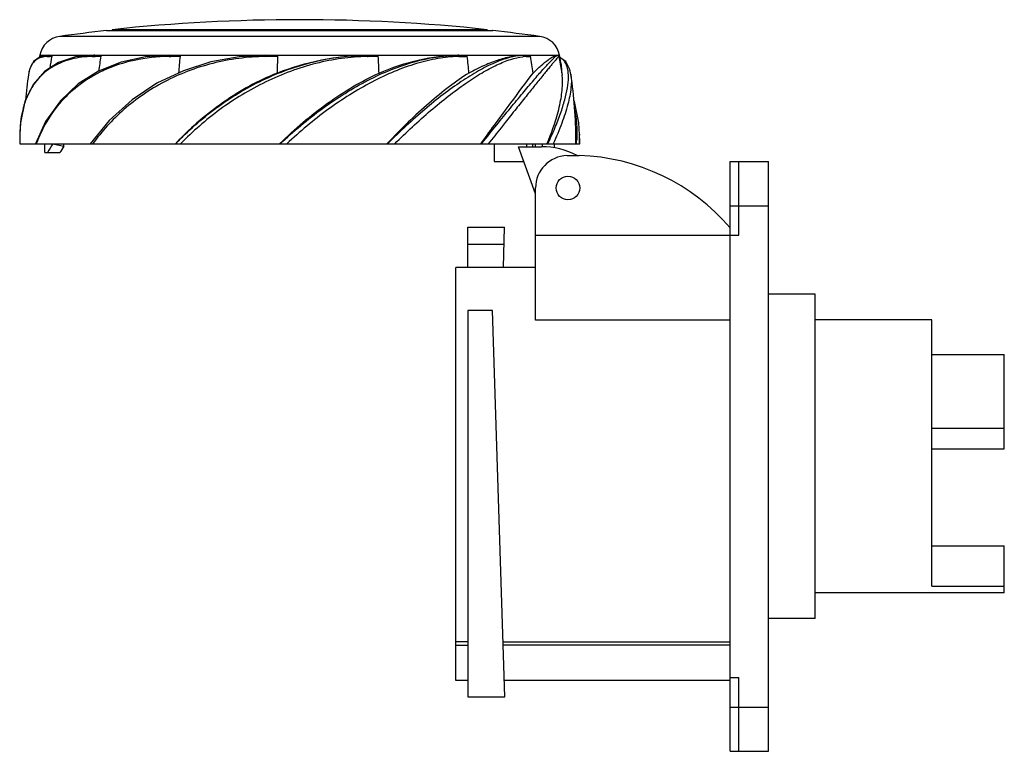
# Model space of a CAD drawing. Header units: millimetres. Extents: x 288 to 455, y 158 to 282.
import ezdxf

# ---------------------------------------------------------------- set-up
doc = ezdxf.new("R2010")
doc.units = ezdxf.units.MM
doc.header["$LTSCALE"] = 30.734
doc.layers.get('0').update_dxf_attribs({"linetype": 'CONTINUOUS'})

msp = doc.modelspace()

# ---------------------------------------------------------------- linework, layer by layer
at = {"color": 7, "linetype": 'Continuous'}
for p, q in [((375.77, 278.89), (294.38, 278.89)), ((302.3, 279.87), (367.85, 279.87)), ((302.3, 279.87), (302.37, 279.87)), ((303.27, 280.03), (303.27, 279.87)), ((366.87, 280.03), (303.27, 280.03)), ((366.87, 280.03), (366.87, 279.87)), ((367.85, 279.87), (367.77, 279.87)), ((290.99, 275.68), (292.47, 275.68)), ((292.47, 275.68), (291.06, 275.42)), ((292.54, 275.68), (300.1, 275.68)), ((300.22, 275.68), (312.79, 275.68)), ((313.21, 275.68), (329.32, 275.68)), ((329.52, 275.68), (346.48, 275.68)), ((346.68, 275.68), (361.91, 275.68)), ((362.07, 275.68), (373.25, 275.68)), ((373.25, 275.68), (372.83, 275.66)), ((373.35, 275.68), (378.78, 275.68)), ((378.78, 275.68), (378.78, 275.68)), ((378.81, 275.68), (379.16, 275.68)), ((292.25, 275.48), (292.5, 275.49)), ((292.5, 275.49), (292.76, 275.5)), ((292.76, 275.5), (293.02, 275.51)), ((299.9, 275.48), (300.09, 275.49)), ((300.09, 275.49), (300.37, 275.49)), ((300.37, 275.49), (301.33, 275.51)), ((312.91, 275.48), (313.02, 275.49)), ((313.02, 275.49), (313.21, 275.49)), ((313.21, 275.49), (314.77, 275.51)), ((329.29, 275.48), (331.3, 275.51)), ((346.55, 275.48), (346.5, 275.48)), ((346.55, 275.48), (346.5, 275.48)), ((346.55, 275.48), (346.68, 275.49)), ((346.68, 275.49), (348.41, 275.51)), ((379.01, 275.46), (379.01, 275.46)), ((379.02, 275.48), (379.02, 275.48)), ((379.04, 275.5), (379.57, 272.3)), ((289.07, 272.46), (289.07, 272.44)), ((381.07, 272.46), (381.07, 272.44)), ((291.98, 264.45), (290.28, 260.69)), ((287.6, 262.3), (287.6, 262.19)), ((287.6, 262.3), (287.6, 262.19)), ((382.55, 262.3), (382.55, 262.19)), ((382.55, 262.3), (382.55, 262.16)), ((382.55, 262.19), (382.55, 262.16)), ((287.59, 260.69), (382.56, 260.69)), ((291.86, 259.19), (291.86, 260.69)), ((293.22, 260.69), (295.08, 260.27)), ((295.08, 260.27), (295.08, 260.69)), ((331.68, 260.69), (331.72, 260.73)), ((331.68, 260.69), (331.72, 260.73)), ((349.92, 260.75), (349.86, 260.69)), ((349.92, 260.75), (349.86, 260.69)), ((365.8, 260.69), (365.84, 260.75)), ((365.84, 260.75), (365.94, 260.89)), ((365.92, 260.69), (366.03, 260.84)), ((368.07, 260.69), (368.07, 257.69)), ((373.53, 260.69), (373.53, 260.19)), ((374.57, 260.69), (374.57, 260.19)), ((375.06, 260.27), (375.06, 260.69)), ((376.2, 260.69), (376.2, 260.19)), ((377.05, 260.69), (377.07, 260.73)), ((377.05, 260.69), (377.07, 260.73)), ((378.29, 259.99), (378.29, 260.69)), ((381.92, 260.69), (381.92, 261.26)), ((291.86, 259.19), (294.4, 259.19)), ((372.17, 260.19), (376.07, 260.19)), ((375.07, 252.22), (372.17, 260.19)), ((368.07, 257.69), (373.08, 257.69)), ((380.41, 258.69), (382.48, 258.69)), ((408.07, 257.69), (414.57, 257.69)), ((408.07, 157.69), (408.07, 257.69)), ((409.57, 245.19), (409.57, 257.69)), ((414.57, 157.69), (414.57, 257.69)), ((375.07, 230.79), (375.07, 253.19)), ((408.07, 250.19), (414.57, 250.19)), ((363.57, 239.69), (363.57, 246.55)), ((363.57, 246.55), (369.83, 246.55)), ((369.61, 239.69), (369.83, 246.55)), ((375.07, 245.22), (408.07, 245.22)), ((408.07, 245.19), (409.57, 245.19)), ((363.57, 243.67), (369.74, 243.67)), ((361.57, 169.69), (361.57, 239.69)), ((375.07, 239.69), (361.57, 239.69)), ((422.47, 235.19), (414.57, 235.19)), ((422.47, 180.19), (422.47, 235.19)), ((367.77, 232.42), (363.57, 232.42)), ((363.57, 232.42), (363.57, 166.94)), ((369.89, 166.94), (367.77, 232.42)), ((408.07, 230.79), (375.07, 230.79)), ((442.27, 230.84), (422.47, 230.84)), ((442.27, 185.71), (442.27, 230.84)), ((442.27, 224.97), (454.57, 224.97)), ((454.57, 208.99), (454.57, 224.97)), ((454.57, 212.41), (442.27, 212.41)), ((442.27, 208.99), (454.57, 208.99)), ((442.27, 192.54), (454.57, 192.54)), ((454.57, 184.54), (454.57, 192.54)), ((442.27, 185.71), (454.57, 185.71)), ((454.57, 184.54), (422.47, 184.54)), ((422.47, 180.19), (414.57, 180.19)), ((363.57, 176.26), (361.57, 176.26)), ((361.57, 175.69), (363.57, 175.69)), ((369.59, 176.26), (408.07, 176.26)), ((408.07, 175.69), (369.61, 175.7)), ((363.57, 169.69), (361.57, 169.69)), ((408.07, 169.69), (369.8, 169.69)), ((408.07, 170.19), (409.57, 170.19)), ((409.57, 157.69), (409.57, 170.19)), ((363.57, 166.94), (369.89, 166.94)), ((408.07, 165.19), (414.57, 165.19)), ((408.07, 157.69), (414.57, 157.69))]:
    msp.add_line(p, q, dxfattribs=at)
for points in [[(300.08, 275.68), (297.04, 275.4), (294.18, 274.48), (291.77, 272.92), (289.86, 270.71), (288.48, 267.83), (287.71, 264.22), (287.6, 262.3)], [(329.31, 275.68), (324.79, 275.42), (319.99, 274.55), (315.34, 273.07), (310.86, 270.94), (306.64, 268.14), (302.77, 264.65), (299.52, 260.69)], [(313.02, 275.68), (308.93, 275.41), (304.79, 274.53)], [(379.04, 275.5), (379.01, 275.59), (378.95, 275.64)], [(291.06, 275.42), (289.95, 274.62), (289.25, 273.25), (289.07, 272.45)], [(304.79, 274.53), (300.96, 273), (297.49, 270.83), (294.48, 267.99), (291.98, 264.45)], [(381.07, 272.45), (380.9, 273.25), (380.2, 274.62), (379.22, 275.33)], [(382.55, 262.19), (382.43, 264.22), (381.67, 267.83), (381.55, 268.07)]]:
    msp.add_lwpolyline(points, dxfattribs=at)
msp.add_circle((380.57, 253.19), 2, dxfattribs=at)
for centre, radius, start, end in [((335.07, -18.28), 300, 83.9152, 96.0848), ((294.92, 274.93), 4, 97.7967, 169.2053), ((335.07, -18.34), 300, 96.2724, 97.7967), ((335.07, -18.34), 300, 82.2033, 83.7276), ((375.23, 274.93), 4, 10.7947, 82.2033), ((369.57, 260.69), 80, 169.2053, 169.4599), ((313.22, 251.5), 24.17, 90.0279, 90.4544), ((362.04, 253.48), 22.2, 89.9124, 90.3468), ((373.35, 269.14), 6.53, 89.3134, 89.973), ((300.57, 260.69), 80, 9.5685, 10.7947), ((292.13, 272.39), 3.07, 110.3572, 114.4222), ((374.26, 260.71), 82.57, 169.6714, 171.083), ((399.38, 260.84), 99.14, 171.4867, 172.9432), ((468.98, 260.97), 154.89, 174.6118, 175.6653), ((922.42, 260.97), 591.29, 178.59086, 178.8659), ((54.54, 261.15), 294.22, 2.245, 2.7981), ((362.4, 255.88), 19.61, 90.9864, 91.3752), ((236.81, 260.96), 127.51, 5.2719, 6.5538), ((373.78, 267.85), 7.64, 93.5506, 96.495), ((373.73, 268.55), 6.94, 92.7715, 93.5012), ((373.72, 268.76), 6.73, 92.0852, 92.7713), ((367.24, 449.83), 174.46, 272.0496, 272.3006), ((284.09, 260.78), 91.35, 7.4819, 9.281), ((369.96, 260.7), 81.73, 171.7387, 174.8207), ((311.14, 252.83), 22.32, 114.7546, 115.058), ((300.08, 260.69), 81.85, 0.4014, 8.2563), ((300, 263.87), 12.14, 152.4808, 156.7999), ((306.56, 262.18), 18.95, 171.9524, 174.3822), ((378.2, 260.69), 90.61, 179.0547, 180), ((291.95, 260.69), 90.61, 360, 0.9489), ((352.14, 224.92), 52.28, 136.149, 136.8282), ((352, 262.71), 30.08, 356.1637, 357.2733), ((358.3, 261.88), 24.25, 357.1876, 0.658), ((311.28, 249.19), 19.62, 145.6377, 149.3647), ((358.19, 248.75), 20.43, 34.0698, 34.3285), ((376.07, 247.19), 13, 62.2032, 90), ((380.57, 253.19), 5.5, 91.6939, 180), ((381.45, 223.71), 35, 40.4653, 88.3061)]:
    msp.add_arc(centre, radius, start, end, dxfattribs=at)
msp.add_ellipse((335.07, 251.17), major_axis=(44.99, 0), ratio=0.57735, start_param=2.766042, end_param=2.827418, dxfattribs=at)
for points in [[(292.29, 275.59), (292.27, 275.56), (292.26, 275.52), (292.25, 275.48)], [(292.49, 275.68), (292.51, 275.68), (292.53, 275.68), (292.54, 275.68)], [(292.54, 275.68), (292.59, 275.68), (292.64, 275.68), (292.69, 275.67)], [(299.93, 275.59), (299.92, 275.56), (299.91, 275.52), (299.9, 275.48)], [(300.1, 275.68), (300.14, 275.68), (300.18, 275.68), (300.22, 275.68)], [(329.32, 275.68), (329.38, 275.68), (329.45, 275.68), (329.52, 275.68)], [(346.48, 275.68), (346.55, 275.68), (346.61, 275.68), (346.68, 275.68)], [(373.25, 275.68), (373.29, 275.68), (373.32, 275.68), (373.35, 275.68)]]:
    msp.add_open_spline(points, degree=3, dxfattribs=at)
for points, knots in [([(292.47, 275.68), (292.44, 275.68), (292.37, 275.66), (292.31, 275.61), (292.29, 275.59)], [0, 0, 0, 0, 0.499608, 1, 1, 1, 1]), ([(292.69, 275.67), (292.75, 275.67), (292.84, 275.65), (292.94, 275.62), (292.99, 275.59), (293.02, 275.56), (293.03, 275.53), (293.02, 275.51)], [0, 0, 0, 0, 0.445929, 0.679482, 0.805587, 0.878882, 1, 1, 1, 1]), ([(300.08, 275.68), (300.05, 275.68), (299.99, 275.66), (299.95, 275.61), (299.93, 275.59)], [0, 0, 0, 0, 0.483766, 1, 1, 1, 1]), ([(301.33, 275.51), (301.33, 275.54), (301.28, 275.58), (301.19, 275.6), (301.07, 275.63), (300.93, 275.65), (300.74, 275.66), (300.5, 275.68), (300.31, 275.68), (300.22, 275.68)], [0, 0, 0, 0, 0.067403, 0.130626, 0.25608, 0.381184, 0.50592, 0.754005, 1, 1, 1, 1]), ([(312.93, 275.59), (312.92, 275.58), (312.91, 275.55), (312.91, 275.51), (312.91, 275.48)], [0, 0, 0, 0, 0.234298, 1, 1, 1, 1]), ([(313.02, 275.68), (313, 275.68), (312.95, 275.66), (312.93, 275.61), (312.93, 275.59)], [0, 0, 0, 0, 0.436609, 1, 1, 1, 1]), ([(313.21, 275.68), (313.34, 275.68), (313.54, 275.68), (313.8, 275.67), (314, 275.66), (314.2, 275.65), (314.37, 275.63), (314.5, 275.61), (314.6, 275.6), (314.68, 275.58), (314.74, 275.56), (314.77, 275.53), (314.77, 275.51)], [0, 0, 0, 0, 0.249271, 0.374256, 0.499438, 0.624774, 0.75018, 0.812869, 0.875495, 0.937976, 0.969167, 1, 1, 1, 1]), ([(314.04, 260.69), (316.12, 262.87), (320.72, 266.93), (328.63, 271.73), (337.35, 274.9), (343.48, 275.68), (346.48, 275.68)], [0, 0, 0, 0, 0.246254, 0.499559, 0.753779, 1, 1, 1, 1]), ([(329.31, 275.68), (329.3, 275.68), (329.29, 275.63), (329.29, 275.61), (329.29, 275.59)], [0, 0, 0, 0, 0.297693, 1, 1, 1, 1]), ([(329.29, 275.59), (329.29, 275.58), (329.29, 275.54), (329.29, 275.51), (329.29, 275.48)], [0, 0, 0, 0, 0.229125, 1, 1, 1, 1]), ([(329.52, 275.68), (329.67, 275.68), (329.9, 275.68), (330.2, 275.67), (330.43, 275.66), (330.65, 275.65), (330.84, 275.63), (330.99, 275.61), (331.1, 275.6), (331.2, 275.58), (331.26, 275.56), (331.31, 275.53), (331.3, 275.51)], [0, 0, 0, 0, 0.250321, 0.375556, 0.500829, 0.626129, 0.751427, 0.814065, 0.876671, 0.939182, 0.970344, 1, 1, 1, 1]), ([(331.24, 272.68), (333.68, 273.64), (338.69, 275.14), (343.9, 275.68), (346.48, 275.68)], [0, 0, 0, 0, 0.504324, 1, 1, 1, 1]), ([(331.75, 260.69), (334.02, 262.83), (337.6, 265.82), (342.7, 269.26), (346.6, 271.49), (350.54, 273.3), (355.56, 275.03), (359.43, 275.68), (361.91, 275.68)], [0, 0, 0, 0, 0.271598, 0.405612, 0.536611, 0.663062, 0.783431, 1, 1, 1, 1]), ([(346.48, 275.68), (346.49, 275.68), (346.51, 275.66), (346.53, 275.6), (346.55, 275.53), (346.55, 275.48)], [0, 0, 0, 0, 0.100545, 0.306733, 1, 1, 1, 1]), ([(346.68, 275.68), (346.83, 275.68), (347.05, 275.68), (347.34, 275.67), (347.56, 275.66), (347.78, 275.65), (347.96, 275.63), (348.11, 275.61), (348.21, 275.6), (348.31, 275.58), (348.37, 275.56), (348.41, 275.53), (348.41, 275.51)], [0, 0, 0, 0, 0.250203, 0.375139, 0.499988, 0.624783, 0.749592, 0.812051, 0.874609, 0.937386, 0.969013, 1, 1, 1, 1]), ([(348.54, 272.68), (350.74, 273.61), (355.12, 275.08), (359.71, 275.68), (361.91, 275.68)], [0, 0, 0, 0, 0.521843, 1, 1, 1, 1]), ([(372.83, 275.66), (372.1, 275.62), (370.5, 275.32), (368.01, 274.41), (365.29, 273.02), (362.37, 271.21), (359.34, 269.01), (356.22, 266.49), (353.07, 263.71), (351, 261.72), (349.97, 260.69)], [0, 0, 0, 0, 0.079434, 0.174727, 0.285055, 0.409501, 0.545126, 0.690225, 0.842554, 1, 1, 1, 1]), ([(361.91, 275.68), (361.95, 275.68), (362.01, 275.64), (362.05, 275.56), (362.06, 275.51), (362.07, 275.48)], [0, 0, 0, 0, 0.406739, 0.685658, 1, 1, 1, 1]), ([(362.07, 275.68), (362.19, 275.68), (362.37, 275.68), (362.61, 275.67), (362.79, 275.66), (362.97, 275.65), (363.12, 275.63), (363.23, 275.61), (363.32, 275.6), (363.4, 275.58), (363.46, 275.55), (363.49, 275.53), (363.49, 275.51)], [0, 0, 0, 0, 0.248748, 0.372672, 0.496377, 0.619974, 0.743711, 0.805806, 0.868294, 0.931741, 0.964579, 1, 1, 1, 1]), ([(373.25, 275.68), (372.55, 275.68), (371.06, 275.52), (368.76, 274.92), (366.29, 273.97), (364.63, 273.14), (363.78, 272.68)], [0, 0, 0, 0, 0.209438, 0.44589, 0.709886, 1, 1, 1, 1]), ([(366.03, 260.84), (366.85, 261.86), (368.44, 263.83), (370.73, 266.65), (372.82, 269.17), (374.41, 271.06), (375.55, 272.39), (376.29, 273.22), (376.94, 273.94), (377.5, 274.54), (377.91, 274.96), (378.19, 275.23), (378.36, 275.39), (378.5, 275.51), (378.62, 275.6), (378.71, 275.65), (378.76, 275.68), (378.78, 275.68)], [0, 0, 0, 0, 0.200903, 0.387336, 0.555777, 0.702391, 0.766321, 0.823383, 0.873128, 0.915128, 0.948985, 0.962791, 0.974509, 0.98414, 0.991646, 0.996947, 1, 1, 1, 1]), ([(373.25, 275.68), (373.3, 275.68), (373.42, 275.64), (373.47, 275.54), (373.48, 275.49)], [0, 0, 0, 0, 0.483652, 1, 1, 1, 1]), ([(373.43, 275.68), (373.5, 275.68), (373.63, 275.67), (373.8, 275.66), (373.94, 275.64), (374.04, 275.62), (374.13, 275.6), (374.2, 275.57), (374.24, 275.54), (374.24, 275.51)], [0, 0, 0, 0, 0.242015, 0.482258, 0.602378, 0.723436, 0.847812, 0.914395, 1, 1, 1, 1]), ([(374.66, 272.68), (375.11, 273.12), (375.94, 273.89), (376.96, 274.74), (377.67, 275.23), (378.09, 275.48), (378.46, 275.63), (378.68, 275.68), (378.78, 275.68)], [0, 0, 0, 0, 0.366641, 0.656911, 0.771975, 0.866938, 0.942449, 1, 1, 1, 1]), ([(378.78, 275.68), (378.84, 275.68), (378.96, 275.65), (379.02, 275.54), (379.03, 275.48)], [0, 0, 0, 0, 0.497611, 1, 1, 1, 1]), ([(378.81, 275.68), (378.84, 275.68), (378.9, 275.67), (378.94, 275.65), (378.95, 275.64)], [0, 0, 0, 0, 0.738842, 1, 1, 1, 1]), ([(290.86, 275.18), (290.62, 275.07), (290.16, 274.78), (289.63, 274.16), (289.25, 273.36), (289.12, 272.77), (289.07, 272.45)], [0, 0, 0, 0, 0.233683, 0.467152, 0.717729, 1, 1, 1, 1]), ([(299.9, 275.48), (298.71, 275.46), (296.44, 275.19), (293.81, 274.18), (292.07, 273.02), (290.57, 271.64), (289.69, 270.38), (289.22, 269.48)], [0, 0, 0, 0, 0.277389, 0.52805, 0.647243, 0.764799, 1, 1, 1, 1]), ([(292.25, 275.48), (292.14, 275.48), (291.74, 275.45), (291.34, 275.37), (291.06, 275.26)], [0, 0, 0, 0, 0.265423, 1, 1, 1, 1]), ([(329.29, 275.48), (327.77, 275.47), (324.75, 275.24), (320.32, 274.4), (316.08, 273.07), (312.13, 271.27), (308.51, 269.1), (305.25, 266.58), (302.39, 263.78), (300.74, 261.73), (299.96, 260.69)], [0, 0, 0, 0, 0.133881, 0.266404, 0.396645, 0.523985, 0.647972, 0.768497, 0.885807, 1, 1, 1, 1]), ([(312.91, 275.48), (310.94, 275.46), (307.13, 275.04), (303.47, 273.87), (301.79, 273.1)], [0, 0, 0, 0, 0.51693, 1, 1, 1, 1]), ([(346.5, 275.48), (345.05, 275.46), (342.13, 275.22), (337.78, 274.37), (333.46, 273.03), (329.28, 271.23), (325.28, 269.06), (321.52, 266.56), (318.05, 263.76), (315.91, 261.73), (314.88, 260.69)], [0, 0, 0, 0, 0.121002, 0.245278, 0.37171, 0.499144, 0.626511, 0.752865, 0.877541, 1, 1, 1, 1]), ([(361.93, 275.48), (360.78, 275.45), (358.4, 275.19), (354.77, 274.32), (351.03, 272.97), (347.25, 271.17), (343.49, 269), (339.81, 266.5), (336.25, 263.72), (333.99, 261.71), (332.87, 260.69)], [0, 0, 0, 0, 0.103707, 0.21593, 0.335783, 0.461963, 0.592943, 0.727172, 0.863264, 1, 1, 1, 1]), ([(351.19, 260.69), (353.16, 262.63), (356.13, 265.39), (360.19, 268.72), (363.07, 270.86), (365.82, 272.65), (368.38, 274.05), (370.72, 275), (372.22, 275.36), (372.92, 275.44)], [0, 0, 0, 0, 0.311249, 0.456688, 0.592463, 0.716394, 0.826475, 0.921142, 1, 1, 1, 1]), ([(362.07, 275.48), (362.19, 275.49), (362.66, 275.5), (363.14, 275.51), (363.49, 275.51)], [0, 0, 0, 0, 0.254714, 1, 1, 1, 1]), ([(379.02, 275.48), (378.98, 275.45), (378.9, 275.36), (378.73, 275.17), (378.49, 274.89), (378.18, 274.53), (377.8, 274.08), (377.35, 273.54), (376.84, 272.92), (376.04, 271.93), (374.91, 270.52), (373.4, 268.65), (371.71, 266.54), (370.53, 265.05), (369.92, 264.28)], [0, 0, 0, 0, 0.009235, 0.026702, 0.05221, 0.085554, 0.126536, 0.17498, 0.230731, 0.293531, 0.438368, 0.606174, 0.794308, 1, 1, 1, 1]), ([(377.17, 260.69), (377.58, 261.57), (378.34, 263.27), (379.31, 265.75), (380.04, 268.02), (380.51, 270.07), (380.7, 271.86), (380.6, 273.35), (380.22, 274.39), (379.73, 274.98), (379.43, 275.2), (379.28, 275.29)], [0, 0, 0, 0, 0.18592, 0.35665, 0.510173, 0.644709, 0.759037, 0.853268, 0.930547, 0.965523, 1, 1, 1, 1]), ([(379.03, 275.48), (379.03, 275.49), (379.04, 275.49), (379.04, 275.5), (379.04, 275.5)], [0, 0, 0, 0, 0.341254, 1, 1, 1, 1]), ([(379.51, 272.7), (379.52, 272.82), (379.53, 273.25), (379.51, 273.68), (379.46, 273.99)], [0, 0, 0, 0, 0.273706, 1, 1, 1, 1]), ([(301.69, 273.05), (300.33, 272.41), (297.79, 270.9), (294.56, 267.98), (292.06, 264.54), (290.88, 261.99), (290.39, 260.69)], [0, 0, 0, 0, 0.261965, 0.512623, 0.757273, 1, 1, 1, 1]), ([(331.24, 272.68), (328.05, 271.38), (322, 268.06), (316.78, 263.58), (314.44, 261.14)], [0, 0, 0, 0, 0.504772, 1, 1, 1, 1]), ([(331.72, 260.73), (334.24, 263.2), (339.51, 267.7), (345.47, 271.28), (348.54, 272.68)], [0, 0, 0, 0, 0.512001, 1, 1, 1, 1]), ([(363.78, 272.68), (362.65, 271.97), (360.33, 270.34), (356.9, 267.53), (353.38, 264.3), (351.07, 261.97), (349.92, 260.75)], [0, 0, 0, 0, 0.219339, 0.46276, 0.724687, 1, 1, 1, 1]), ([(365.94, 260.89), (367.59, 263.14), (370.48, 267.08), (373.4, 271), (374.66, 272.68)], [0, 0, 0, 0, 0.570812, 1, 1, 1, 1]), ([(377.07, 260.73), (377.52, 261.86), (378.32, 264.02), (379.09, 266.69), (379.46, 268.67), (379.67, 270.33), (379.68, 271.55), (379.57, 272.3)], [0, 0, 0, 0, 0.305929, 0.577249, 0.698528, 0.809551, 1, 1, 1, 1]), ([(381.07, 272.44), (381.18, 271.69), (381.14, 269.96), (380.56, 267.2), (379.52, 264.04), (378.6, 261.84), (378.07, 260.69)], [0, 0, 0, 0, 0.186613, 0.417161, 0.690567, 1, 1, 1, 1]), ([(288.31, 267.23), (288.26, 267.04), (288.04, 266.25), (287.88, 265.44), (287.79, 264.83)], [0, 0, 0, 0, 0.244671, 1, 1, 1, 1]), ([(288.83, 268.66), (288.78, 268.54), (288.59, 268.07), (288.42, 267.6), (288.31, 267.23)], [0, 0, 0, 0, 0.24714, 1, 1, 1, 1]), ([(381.7, 266.48), (381.87, 265.66), (382.09, 263.92), (382.09, 262.17), (382.05, 261.28)], [0, 0, 0, 0, 0.484501, 1, 1, 1, 1]), ([(287.7, 264.03), (287.69, 263.89), (287.63, 263.31), (287.61, 262.74), (287.6, 262.3)], [0, 0, 0, 0, 0.246749, 1, 1, 1, 1]), ([(369.92, 264.28), (369.69, 263.99), (368.74, 262.79), (367.79, 261.59), (367.06, 260.69)], [0, 0, 0, 0, 0.242628, 1, 1, 1, 1])]:
    msp.add_open_spline(points, degree=3, knots=knots, dxfattribs=at)

doc.saveas('drawing.dxf')
